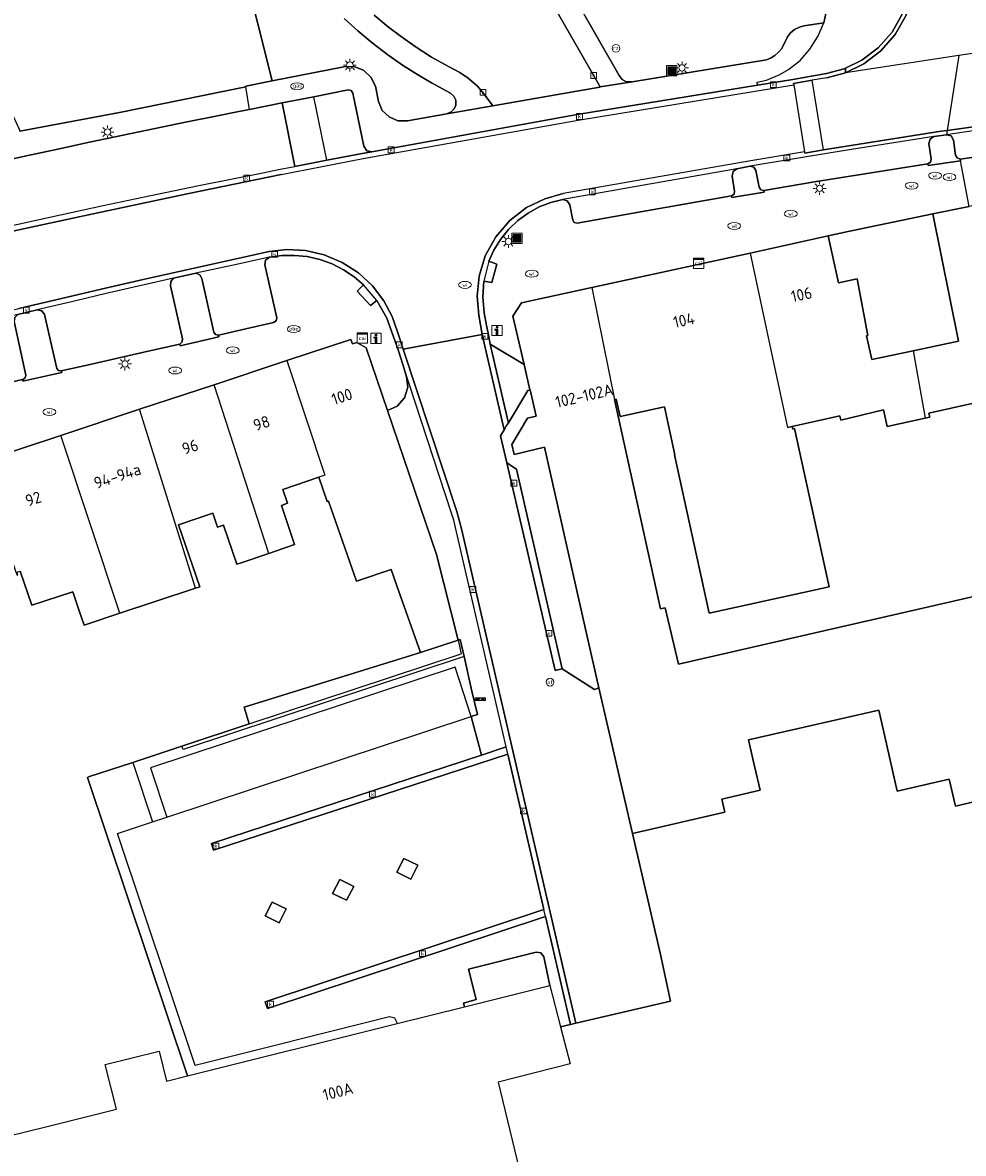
# Model space of a CAD drawing. Header units: metres. Extents: x 197147 to 199131, y 355511 to 356703.
# Tile 64 of 225: x 197814 to 197887, y 355783 to 355871. Entities that reach past the tile are written whole.
import ezdxf
from ezdxf.enums import TextEntityAlignment as Align

# ---------------------------------------------------------------- set-up
doc = ezdxf.new("R2010")
doc.units = ezdxf.units.M
for name, color, linetype in [('B-WE-GR-BEPLANTING_CULTUUR_HEESTERS-GV', 252, 'Continuous'), ('B-WE-GR-GRAS-GV', 252, 'Continuous'), ('B-WE-GR-GROENVOORZIENING-GV', 252, 'Continuous'), ('B-WE-IE-MEUBILAIR_WEGMEUBILAIR-GV', 252, 'Continuous'), ('B-WE-IE-MEUBILAIR_WEGMEUBILAIR-S', 252, 'Continuous'), ('B-WE-KL-DATA_CAI-S', 252, 'Continuous'), ('B-WE-OG-BEBOUWING-GV', 252, 'Continuous'), ('B-WE-OG-BEBOUWING_HUISNUMMER-T18', 252, 'Continuous'), ('B-WE-OG-TERREIN_ERF-GV', 252, 'Continuous'), ('B-WE-RI-HWA_KOLK-S', 253, 'Continuous'), ('B-WE-RI-VWA_AFSCHEIDER-S', 253, 'Continuous'), ('B-WE-VH-GOOT-G', 253, 'Continuous'), ('B-WE-VH-ONVERHARD-GV', 253, 'Continuous'), ('B-WE-VH-VERHARDING_BETONSTRAATSTEEN-GV', 253, 'Continuous'), ('B-WE-VH-VERHARDING_GESLOTEN-GV', 253, 'Continuous'), ('B-WE-VH-VERHARDING_OPEN-GV', 253, 'Continuous'), ('B-WE-VH-VERHARDING_STRAATBAKSTEEN-GV', 253, 'Continuous'), ('B-WE-VH-VERHARDING_TEGEL-GV', 253, 'Continuous')]:
    doc.layers.add(name, color=color, linetype=linetype)
doc.styles.add('NLCS-ISO-M-T18', font='NLCS-ISO.ttf', dxfattribs={"height": 1.8})
doc.styles.add('NLCS-ISO-M200-T25', font='NLCS-ISO.ttf')

# ---------------------------------------------------------------- blocks, each defined once
blk = doc.blocks.new('BGT-AFVALBAK-SO')
at = {"linetype": 'ByBlock', "lineweight": 18}
h = blk.add_hatch(color=0, dxfattribs=at)
h.dxf.hatch_style = 1
h.paths.add_polyline_path([(-1.5, -1.5), (1.5, -1.5), (1.5, 1.5), (-1.5, 1.5)])
at = {"color": 0, "linetype": 'ByBlock', "lineweight": 18}
for points in [[(-2, -2), (2, -2), (2, 2), (-2, 2)], [(-1.5, -1.5), (1.5, -1.5), (1.5, 1.5), (-1.5, 1.5)]]:
    blk.add_lwpolyline(points, close=True, dxfattribs=at)
blk = doc.blocks.new('BGT-INFORMATIEBORD-SO')
at = {"linetype": 'ByBlock', "lineweight": 18}
h = blk.add_hatch(color=0, dxfattribs=at)
h.dxf.hatch_style = 1
h.paths.add_polyline_path([(0.32, 0.49), (-0.82, 0.49), (-0.82, 0.19), (-0.32, 0.19), (-0.32, -1.62), (0.32, -1.62)])
h = blk.add_hatch(color=0, dxfattribs=at)
h.dxf.hatch_style = 1
edge = h.paths.add_edge_path()
edge.add_arc((0, 1.25), 0.373, 0, 360)
at = {"color": 0, "linetype": 'ByBlock', "lineweight": 18}
for points in [[(-2, -2), (2, -2), (2, 2), (-2, 2)], [(0.32, 0.49), (-0.82, 0.49), (-0.82, 0.19), (-0.32, 0.19), (-0.32, -1.62), (0.32, -1.62)]]:
    blk.add_lwpolyline(points, close=True, dxfattribs=at)
blk.add_circle((0, 1.25), 0.373, dxfattribs=at)
blk = doc.blocks.new('BGT-CAIKAST-SO')
at = {"color": 0, "linetype": 'ByBlock', "lineweight": 18}
for points in [[(-2, 2), (2, 2), (2, 1.68), (-2, 1.68)], [(-2, 1.52), (2, 1.52), (2, -2), (-2, -2)]]:
    blk.add_lwpolyline(points, close=True, dxfattribs=at)
at = {"color": 0, "linetype": 'ByBlock', "lineweight": 18, "style": 'NLCS-ISO-M-T18'}
blk.add_text('cai', height=1.5, dxfattribs=at).set_placement((0, 0), align=Align.MIDDLE_CENTER)
blk = doc.blocks.new('BGT-LICHTMAST-SO')
at = {"color": 0, "linetype": 'ByBlock', "lineweight": 18}
for points in [[(-1.25, 0), (-2, 0)], [(-1.41, 1.41), (-0.88, 0.88)], [(0, 2), (0, 1.25)], [(0.88, 0.88), (1.41, 1.41)], [(2, 0), (1.25, 0)], [(-1.41, -1.41), (-0.88, -0.88)], [(0, -1.25), (0, -2)], [(0.88, -0.88), (1.41, -1.41)]]:
    blk.add_lwpolyline(points, dxfattribs=at)
blk.add_circle((0, 0), 1, dxfattribs=at)
blk = doc.blocks.new('BGT-AFSLUITPAAL-SO')
at = {"color": 0, "linetype": 'ByBlock', "lineweight": 18}
blk.add_circle((0, 0), 1.5, dxfattribs=at)
at = {"color": 0, "linetype": 'ByBlock', "lineweight": 18, "style": 'NLCS-ISO-M-T18'}
blk.add_text('af', height=1.5, dxfattribs=at).set_placement((0, 0), align=Align.MIDDLE_CENTER)
blk = doc.blocks.new('BGT-BENZINEPUT_OLIEPUT-SO')
at = {"color": 0, "linetype": 'ByBlock', "lineweight": 18}
blk.add_ellipse((0, 0), major_axis=(2.5, 0), ratio=0.54, dxfattribs=at)
at = {"color": 0, "linetype": 'ByBlock', "lineweight": 18, "style": 'NLCS-ISO-M-T18'}
blk.add_text('olie', height=1.5, dxfattribs=at).set_placement((0, 0.16), align=Align.MIDDLE_CENTER)
blk = doc.blocks.new('BGT-KOLK-SO')
at = {"color": 0, "linetype": 'ByBlock', "lineweight": 18}
blk.add_lwpolyline([(-0.045, -0.045), (0.045, -0.045), (0.045, 0.045), (-0.045, 0.045)], close=True, dxfattribs=at)
at = {"color": 0, "linetype": 'ByBlock', "lineweight": 18, "style": 'NLCS-ISO-M-T18'}
blk.add_text('k', height=0.06, dxfattribs=at).set_placement((0, 0), align=Align.MIDDLE_CENTER)
blk = doc.blocks.new('BGT-WATERLEIDINGPUT-SO')
at = {"color": 0, "linetype": 'ByBlock', "lineweight": 18}
blk.add_ellipse((0, 0), major_axis=(2.5, 0), ratio=0.54, dxfattribs=at)
at = {"color": 0, "linetype": 'ByBlock', "lineweight": 18, "style": 'NLCS-ISO-M-T18'}
blk.add_text('wl', height=1.5, dxfattribs=at).set_placement((0, 0), align=Align.MIDDLE_CENTER)
blk = doc.blocks.new('BGT-GASPUT-SO')
at = {"color": 0, "linetype": 'ByBlock', "lineweight": 18}
blk.add_ellipse((0, 0), major_axis=(2.5, 0), ratio=0.54, dxfattribs=at)
at = {"color": 0, "linetype": 'ByBlock', "lineweight": 18, "style": 'NLCS-ISO-M-T18'}
blk.add_text('gas', height=1.5, dxfattribs=at).set_placement((0.12, 0.3), align=Align.MIDDLE_CENTER)
blk = doc.blocks.new('BGT-RECLAMEZUIL-SO')
at = {"color": 0, "linetype": 'ByBlock', "lineweight": 18}
blk.add_circle((0, 0), 1.5, dxfattribs=at)
at = {"color": 0, "linetype": 'ByBlock', "lineweight": 18, "style": 'NLCS-ISO-M-T18'}
blk.add_text('rz', height=1.5, dxfattribs=at).set_placement((0, 0.23), align=Align.MIDDLE_CENTER)
blk = doc.blocks.new('BGT-SLAGBOOM-SO')
at = {"linetype": 'ByBlock', "lineweight": 18}
h = blk.add_hatch(color=0, dxfattribs=at)
h.dxf.hatch_style = 1
h.paths.add_polyline_path([(0, 0.5), (-1, 0.5), (-2, -0.5), (-1, -0.5)])
h.paths.add_polyline_path([(2, 0.5), (1, 0.5), (0, -0.5), (1, -0.5)])
at = {"color": 0, "linetype": 'ByBlock', "lineweight": 18}
blk.add_lwpolyline([(-2, 0.5), (2, 0.5), (2, -0.5), (-2, -0.5)], close=True, dxfattribs=at)
for points in [[(-2, -0.5), (-1, 0.5)], [(-1, -0.5), (0, 0.5)], [(0, -0.5), (1, 0.5)], [(1, -0.5), (2, 0.5)]]:
    blk.add_lwpolyline(points, dxfattribs=at)

msp = doc.modelspace()

# ---------------------------------------------------------------- linework, layer by layer
at = {"layer": 'B-WE-GR-BEPLANTING_CULTUUR_HEESTERS-GV', "flags": 128}
for points in [[(197830.171, 355876.004), (197827.082, 355874.639), (197825.883, 355877.223), (197818.729, 355873.931), (197817.722, 355876.12), (197813.941, 355874.381), (197814.359, 355873.472), (197810.678, 355871.78), (197811.597, 355869.781), (197810.966, 355869.486), (197813.979, 355862.926), (197814.039, 355862.764), (197821.77, 355864.222), (197831.582, 355866.22), (197831.574, 355866.275), (197833.613, 355866.671), (197831.371, 355875.656), (197830.171, 355876.004)], [(197829.447, 355846.948), (197829.226, 355846.991), (197829.098, 355847.175), (197828.163, 355851.336), (197827.995, 355851.616), (197827.694, 355851.741), (197825.964, 355851.356), (197825.757, 355851.094), (197825.732, 355850.762), (197826.659, 355846.657), (197826.627, 355846.416), (197826.444, 355846.255), (197826.477, 355846.119), (197829.471, 355846.822), (197829.447, 355846.948)], [(197814.253, 355843.491), (197814.282, 355843.376), (197817.293, 355844.05), (197817.256, 355844.166), (197817.234, 355844.161), (197817.033, 355844.196), (197816.914, 355844.362), (197815.957, 355848.541), (197815.748, 355848.837), (197815.392, 355848.901), (197813.869, 355848.54), (197813.645, 355848.309), (197813.608, 355847.99), (197814.501, 355843.838), (197814.463, 355843.625), (197814.287, 355843.499), (197814.253, 355843.491)]]:
    msp.add_lwpolyline(points, dxfattribs=at)
at = {"layer": 'B-WE-GR-GRAS-GV', "flags": 128}
for points in [[(197849.243, 355886.871), (197860.553, 355867.084), (197860.786, 355866.79), (197861.068, 355866.631), (197861.558, 355866.612), (197871.977, 355868.321), (197872.353, 355868.473), (197872.634, 355868.634), (197872.924, 355868.902), (197873.168, 355869.178), (197873.616, 355870.095), (197873.858, 355870.408), (197874.16, 355870.664), (197874.538, 355870.846), (197874.887, 355870.945), (197876.421, 355871.192), (197876.678, 355872.273)], [(197831.371, 355875.656), (197833.613, 355866.671), (197839.187, 355867.755), (197839.96, 355867.78), (197840.7, 355867.497), (197841.285, 355866.967), (197841.63, 355866.268), (197841.878, 355865.071), (197842.162, 355864.378), (197842.693, 355863.875), (197843.379, 355863.572), (197844.119, 355863.564), (197847.168, 355864.121), (197847.509, 355864.269), (197847.743, 355864.5), (197847.872, 355864.8), (197847.874, 355865.18), (197847.714, 355865.489), (197847.457, 355865.716), (197845.974, 355866.523), (197845.117, 355867.034), (197843.824, 355867.849), (197842.604, 355868.697), (197841.381, 355869.629), (197840.26, 355870.565), (197839.202, 355871.508)]]:
    msp.add_lwpolyline(points, dxfattribs=at)
at = {"layer": 'B-WE-GR-GROENVOORZIENING-GV', "flags": 128}
msp.add_lwpolyline([(197848.55, 355794.812), (197855.18, 355796.466), (197854.7, 355798.685), (197854.479, 355798.998), (197854.1, 355799.057), (197848.845, 355797.733), (197849.443, 355795.378), (197848.473, 355795.096), (197848.55, 355794.812)], dxfattribs=at)
at = {"layer": 'B-WE-IE-MEUBILAIR_WEGMEUBILAIR-GV', "flags": 128}
for points in [[(197887.036, 355860.469), (197887.017, 355860.597), (197886.773, 355860.692), (197886.65, 355860.922), (197886.497, 355862.081), (197886.308, 355862.402), (197885.947, 355862.496), (197884.975, 355862.35), (197884.678, 355862.159), (197884.594, 355861.816), (197884.763, 355860.602), (197884.706, 355860.364), (197884.504, 355860.226), (197884.519, 355860.115), (197887.036, 355860.469)], [(197869.27, 355857.749), (197869.292, 355857.62), (197871.797, 355858.049), (197871.78, 355858.173), (197871.541, 355858.226), (197871.407, 355858.43), (197871.154, 355859.732), (197871.002, 355859.977), (197870.727, 355860.061), (197869.685, 355859.86), (197869.385, 355859.651), (197869.31, 355859.294), (197869.512, 355858.107), (197869.463, 355857.879), (197869.27, 355857.749)], [(197843.299, 355805.253), (197844.382, 355804.725), (197844.924, 355805.801), (197843.846, 355806.316), (197843.299, 355805.253)], [(197838.314, 355803.611), (197839.399, 355803.083), (197839.956, 355804.164), (197838.862, 355804.69), (197838.314, 355803.611)], [(197834.162, 355801.327), (197834.699, 355802.411), (197833.617, 355802.947), (197833.072, 355801.865), (197834.162, 355801.327)]]:
    msp.add_lwpolyline(points, dxfattribs=at)
at = {"layer": 'B-WE-OG-BEBOUWING-GV', "flags": 128}
for points in [[(197898.324, 355859.044), (197887.724, 355856.924), (197884.898, 355856.358), (197886.876, 355846.47), (197883.365, 355845.732), (197884.295, 355840.504), (197884.66, 355840.586), (197884.591, 355840.891), (197890.017, 355842.109), (197889.625, 355843.855), (197890.166, 355843.976), (197889.963, 355844.879), (197893.487, 355845.669), (197892.487, 355850.127), (197892.963, 355850.222)], [(197883.365, 355845.732), (197880.17, 355845.061), (197879.735, 355846.886), (197879.852, 355846.914), (197879.024, 355851.313), (197877.567, 355850.995), (197876.771, 355854.639), (197870.718, 355853.317), (197872.449, 355845.19), (197873.624, 355839.764), (197877.684, 355840.692), (197877.765, 355840.352), (197881.069, 355841.139), (197881.359, 355839.845), (197884.295, 355840.504)], [(197870.718, 355853.317), (197858.428, 355850.634), (197860.2, 355841.94), (197860.321, 355841.968), (197860.633, 355840.634), (197864.061, 355841.383), (197864.875, 355837.661), (197864.843, 355837.654), (197867.523, 355825.374), (197876.843, 355827.409), (197874.163, 355839.689), (197874.017, 355839.657), (197873.974, 355839.844), (197873.624, 355839.764)], [(197858.428, 355850.634), (197852.981, 355849.445), (197852.301, 355848.406), (197853.175, 355844.653), (197853.628, 355842.709), (197853.632, 355842.693), (197854.107, 355840.655), (197853.44, 355840.507), (197852.209, 355838.449), (197852.4, 355837.681), (197854.743, 355838.242), (197857.882, 355824.358), (197858.974, 355819.579), (197861.583, 355808.275), (197868.746, 355809.922), (197868.53, 355810.939), (197871.49, 355811.617), (197871.062, 355813.484), (197870.595, 355815.523), (197880.696, 355817.843), (197881.159, 355815.804), (197882.124, 355811.559), (197886.173, 355812.478), (197886.657, 355810.396), (197888.927, 355810.924)], [(197848.043, 355823.282), (197846.382, 355829.922), (197842.58, 355841.095), (197840.924, 355845.962), (197840.18, 355846.376), (197839.845, 355846.275), (197839.719, 355846.61), (197834.761, 355844.97), (197837.714, 355836.071), (197837.237, 355835.909), (197837.893, 355834.03), (197837.997, 355834.067), (197840.166, 355827.854), (197842.848, 355828.759), (197843.295, 355827.491), (197845.121, 355822.307), (197848.043, 355823.282)], [(197834.761, 355844.97), (197829.106, 355843.099)], [(197827.677, 355827.306), (197828.012, 355827.416), (197826.362, 355832.225), (197829.007, 355833.12), (197829.369, 355832.05), (197829.833, 355832.207), (197830.867, 355829.158), (197831.139, 355829.25), (197833.361, 355830.003), (197829.106, 355843.099), (197823.33, 355841.188)], [(197897.555, 355828.841), (197880.956, 355825.036), (197877.663, 355824.282), (197865.143, 355821.414), (197864.126, 355825.788), (197863.765, 355825.705), (197860.2, 355841.94)], [(197821.807, 355825.364), (197824.534, 355826.267), (197827.677, 355827.306), (197823.33, 355841.188), (197817.215, 355839.163)], [(197814.957, 355825.982), (197818.161, 355827.031), (197818.651, 355825.551), (197819.018, 355824.441), (197821.807, 355825.364), (197817.215, 355839.163), (197811.002, 355837.106), (197813.707, 355828.613), (197813.823, 355828.325), (197813.881, 355828.344), (197813.812, 355828.553), (197814.053, 355828.633), (197814.957, 355825.982)], [(197833.361, 355830.003), (197835.365, 355830.682), (197834.332, 355833.732), (197834.806, 355833.892), (197834.443, 355834.962), (197837.237, 355835.909)]]:
    msp.add_lwpolyline(points, dxfattribs=at)
at = {"layer": 'B-WE-OG-TERREIN_ERF-GV', "flags": 128}
for points in [[(197880.17, 355845.061), (197883.365, 355845.732), (197886.876, 355846.47), (197884.898, 355856.358), (197878.334, 355854.98), (197876.771, 355854.639), (197877.567, 355850.995), (197879.024, 355851.313), (197879.852, 355846.914), (197879.735, 355846.886), (197880.17, 355845.061)], [(197853.632, 355842.693), (197853.455, 355842.644), (197851.953, 355840.15), (197851.817, 355839.924), (197851.625, 355839.605), (197851.331, 355839.117), (197851.822, 355837.022), (197852.578, 355836.544), (197856.117, 355821.043), (197858.624, 355819.431), (197858.974, 355819.579), (197857.882, 355824.358), (197854.743, 355838.242), (197852.4, 355837.681), (197852.209, 355838.449), (197853.44, 355840.507), (197854.107, 355840.655), (197853.632, 355842.693)], [(197890.017, 355842.109), (197884.591, 355840.891), (197884.66, 355840.586), (197884.295, 355840.504), (197881.359, 355839.845), (197881.069, 355841.139), (197877.765, 355840.352), (197877.684, 355840.692), (197873.974, 355839.844), (197874.017, 355839.657), (197874.163, 355839.689), (197876.843, 355827.409), (197867.523, 355825.374), (197864.843, 355837.654), (197864.875, 355837.661), (197864.061, 355841.383), (197860.633, 355840.634), (197860.321, 355841.968), (197860.2, 355841.94), (197863.765, 355825.705), (197864.126, 355825.788), (197865.143, 355821.414), (197877.663, 355824.282), (197880.956, 355825.036), (197897.555, 355828.841)], [(197813.206, 355784.789), (197816.065, 355785.504), (197821.117, 355786.769), (197821.53, 355786.872), (197820.669, 355790.329), (197824.841, 355791.368), (197825.421, 355789.041), (197827.041, 355789.445), (197819.276, 355812.623), (197819.456, 355812.683), (197822.719, 355813.76), (197822.8, 355813.787), (197826.605, 355815.045), (197831.832, 355816.772), (197831.45, 355818.068), (197845.121, 355822.307), (197843.295, 355827.491), (197842.848, 355828.759), (197840.166, 355827.854), (197837.997, 355834.067), (197837.893, 355834.03), (197837.237, 355835.909), (197834.443, 355834.962), (197834.806, 355833.892), (197834.332, 355833.732), (197835.365, 355830.682), (197833.361, 355830.003), (197831.139, 355829.25), (197830.867, 355829.158), (197829.833, 355832.207), (197829.369, 355832.05), (197829.007, 355833.12), (197826.362, 355832.225), (197828.012, 355827.416), (197827.677, 355827.306), (197824.534, 355826.267), (197821.807, 355825.364), (197819.018, 355824.441), (197818.651, 355825.551), (197818.161, 355827.031), (197814.957, 355825.982), (197814.053, 355828.633)], [(197888.927, 355810.924), (197886.657, 355810.396), (197886.173, 355812.478), (197882.124, 355811.559), (197881.159, 355815.804), (197880.696, 355817.843), (197870.595, 355815.523), (197871.062, 355813.484), (197871.49, 355811.617), (197868.53, 355810.939), (197868.746, 355809.922), (197861.583, 355808.275), (197863.756, 355798.887), (197864.546, 355795.256), (197857.193, 355793.535), (197856.766, 355793.435), (197856.003, 355793.256), (197856.738, 355790.388), (197851.151, 355788.955), (197853.535, 355779.122)]]:
    msp.add_lwpolyline(points, dxfattribs=at)
at = {"layer": 'B-WE-VH-GOOT-G', "flags": 128}
for points in [[(197883.261, 355877.015), (197883.37, 355876.376), (197883.485, 355874.884), (197883.309, 355873.308), (197882.806, 355871.735), (197881.978, 355870.266), (197880.867, 355868.997), (197879.55, 355868.001), (197878.122, 355867.311)], [(197874.087, 355866.479), (197875.522, 355866.725)], [(197878.122, 355867.311), (197876.677, 355866.924), (197875.522, 355866.725)], [(197840.681, 355860.641), (197857.372, 355863.625), (197874.104, 355866.371)], [(197874.104, 355866.371), (197874.087, 355866.479)], [(197896.773, 355864.307), (197894.687, 355864.047), (197886.009, 355862.828)], [(197885.999, 355862.827), (197885.533, 355862.762), (197876.402, 355861.318)], [(197886.009, 355862.828), (197885.999, 355862.827)], [(197788.557, 355849.224), (197792.504, 355850.18), (197796.454, 355851.122), (197800.414, 355852.051), (197804.376, 355852.966), (197808.206, 355853.836), (197812.04, 355854.692), (197815.876, 355855.535), (197819.715, 355856.366), (197823.363, 355857.143), (197827.014, 355857.907), (197830.667, 355858.659), (197834.323, 355859.4), (197840.681, 355860.641)], [(197874.932, 355861.178), (197870.618, 355860.455), (197856.215, 355857.925)], [(197876.402, 355861.318), (197874.949, 355861.073), (197874.932, 355861.178)], [(197849.913, 355847.003), (197849.665, 355848.483), (197849.529, 355849.962), (197849.683, 355851.53), (197850.163, 355853.1), (197850.971, 355854.57), (197852.065, 355855.841), (197853.367, 355856.841), (197854.782, 355857.535), (197856.215, 355857.925)], [(197790.026, 355843.112), (197795.016, 355844.376), (197799.195, 355845.42), (197807.56, 355847.475), (197813.954, 355849.016), (197817.155, 355849.774), (197820.358, 355850.519), (197823.61, 355851.263), (197826.865, 355851.996), (197830.122, 355852.717), (197833.382, 355853.427), (197834.757, 355853.581), (197836.199, 355853.505), (197837.651, 355853.176), (197839.044, 355852.592), (197840.314, 355851.774), (197841.407, 355850.764), (197842.286, 355849.618), (197842.937, 355848.397), (197843.356, 355847.202), (197843.791, 355845.866)], [(197851.625, 355839.605), (197849.913, 355847.003)], [(197843.791, 355845.866), (197847.948, 355833.255), (197848.308, 355831.899), (197857.193, 355793.535)], [(197851.822, 355837.022), (197855.574, 355820.912), (197856.117, 355821.043)], [(197851.789, 355814.981), (197849.858, 355814.349)], [(197849.858, 355814.349), (197828.904, 355807.491), (197829.077, 355806.975), (197851.916, 355814.435)], [(197854.701, 355802.375), (197833.075, 355795.191), (197833.268, 355794.671), (197854.829, 355801.82)]]:
    msp.add_lwpolyline(points, dxfattribs=at)
at = {"layer": 'B-WE-VH-ONVERHARD-GV', "flags": 128}
for points in [[(197885.947, 355862.496), (197884.975, 355862.35), (197884.678, 355862.159), (197884.594, 355861.816), (197884.763, 355860.602), (197884.706, 355860.364), (197884.504, 355860.226), (197884.519, 355860.115), (197887.036, 355860.469), (197887.017, 355860.597), (197886.773, 355860.692), (197886.65, 355860.922), (197886.497, 355862.081), (197886.308, 355862.402), (197885.947, 355862.496)], [(197869.685, 355859.86), (197869.385, 355859.651), (197869.31, 355859.294), (197869.512, 355858.107), (197869.463, 355857.879), (197869.27, 355857.749), (197869.292, 355857.62), (197871.797, 355858.049), (197871.78, 355858.173), (197871.541, 355858.226), (197871.407, 355858.43), (197871.154, 355859.732), (197871.002, 355859.977), (197870.727, 355860.061), (197869.685, 355859.86)], [(197843.299, 355805.253), (197844.382, 355804.725), (197844.924, 355805.801), (197843.846, 355806.316), (197843.299, 355805.253)], [(197838.314, 355803.611), (197839.399, 355803.083), (197839.956, 355804.164), (197838.862, 355804.69), (197838.314, 355803.611)], [(197834.162, 355801.327), (197834.699, 355802.411), (197833.617, 355802.947), (197833.072, 355801.865), (197834.162, 355801.327)]]:
    msp.add_lwpolyline(points, dxfattribs=at)
at = {"layer": 'B-WE-VH-VERHARDING_BETONSTRAATSTEEN-GV', "flags": 128}
for points in [[(197883.261, 355877.015), (197883.37, 355876.376), (197883.485, 355874.884), (197883.309, 355873.308), (197882.806, 355871.735), (197881.978, 355870.266), (197880.867, 355868.997), (197879.55, 355868.001), (197878.122, 355867.311)], [(197896.069, 355869.68), (197894.734, 355869.818), (197886.908, 355868.637), (197886.009, 355862.828), (197894.687, 355864.047), (197896.773, 355864.307)], [(197886.908, 355868.637), (197878.122, 355867.311)], [(197876.677, 355866.924), (197878.122, 355867.311), (197878.127, 355867.661), (197878.024, 355867.611), (197876.636, 355867.238), (197874.017, 355866.789), (197871.287, 355866.344), (197857.286, 355864.064), (197841.357, 355861.177), (197840.606, 355861.041), (197837.864, 355860.512), (197835.378, 355860.032)], [(197874.087, 355866.479), (197874.104, 355866.371), (197874.932, 355861.178), (197874.949, 355861.073), (197876.402, 355861.318), (197875.522, 355866.725), (197874.087, 355866.479)], [(197876.677, 355866.924), (197875.522, 355866.725)], [(197834.323, 355859.4), (197840.681, 355860.641), (197857.372, 355863.625), (197874.104, 355866.371)], [(197813.085, 355855.374), (197815.546, 355855.921), (197818.023, 355856.459), (197820.503, 355856.993), (197822.972, 355857.517), (197825.45, 355858.033), (197827.935, 355858.545), (197830.407, 355859.048), (197832.884, 355859.542), (197834.238, 355859.812), (197835.378, 355860.032), (197834.383, 355864.96), (197831.867, 355864.466), (197831.033, 355864.302), (197829.374, 355863.973), (197826.897, 355863.471), (197824.398, 355862.958), (197821.923, 355862.44), (197819.432, 355861.912), (197816.973, 355861.386), (197814.436, 355860.831), (197811.958, 355860.286)], [(197893.249, 355861.487), (197893.454, 355861.606), (197893.512, 355861.837), (197893.328, 355863.023), (197893.412, 355863.386), (197893.724, 355863.588), (197889.105, 355862.956), (197886.446, 355862.574), (197885.947, 355862.496), (197886.308, 355862.402), (197886.497, 355862.081), (197886.65, 355860.922), (197886.773, 355860.692), (197887.017, 355860.597), (197893.249, 355861.487)], [(197884.504, 355860.226), (197884.706, 355860.364), (197884.763, 355860.602), (197884.594, 355861.816), (197884.678, 355862.159), (197884.975, 355862.35), (197882.507, 355861.974), (197878.579, 355861.348), (197876.987, 355861.09), (197874.616, 355860.706), (197870.727, 355860.061), (197871.002, 355859.977), (197871.154, 355859.732), (197871.407, 355858.43), (197871.541, 355858.226), (197871.78, 355858.173), (197875.714, 355858.84), (197877.327, 355859.094), (197884.504, 355860.226)], [(197876.402, 355861.318), (197885.533, 355862.762), (197885.999, 355862.827), (197886.009, 355862.828)], [(197884.975, 355862.35), (197885.947, 355862.496)], [(197885.999, 355862.827), (197885.947, 355862.496)], [(197874.932, 355861.178), (197870.618, 355860.455), (197856.215, 355857.925), (197854.782, 355857.535), (197853.367, 355856.841), (197852.065, 355855.841), (197850.971, 355854.57), (197850.163, 355853.1), (197849.683, 355851.53), (197849.529, 355849.962), (197849.665, 355848.483), (197849.913, 355847.003), (197851.625, 355839.605), (197851.817, 355839.924), (197851.953, 355840.15), (197851.939, 355840.209), (197850.549, 355846.238), (197850.372, 355847.089), (197850.244, 355847.702), (197850.072, 355848.682), (197849.957, 355849.909), (197850.042, 355851.139)], [(197869.27, 355857.749), (197869.463, 355857.879), (197869.512, 355858.107), (197869.31, 355859.294), (197869.385, 355859.651), (197869.685, 355859.86), (197862.026, 355858.51), (197856.169, 355857.477), (197856.526, 355857.378), (197856.723, 355857.064), (197856.948, 355855.879), (197857.069, 355855.693), (197857.286, 355855.646), (197862.373, 355856.539), (197869.27, 355857.749)], [(197869.685, 355859.86), (197870.727, 355860.061)], [(197834.323, 355859.4), (197830.667, 355858.659), (197827.014, 355857.907), (197823.363, 355857.143), (197819.715, 355856.366), (197815.876, 355855.535), (197812.04, 355854.692), (197808.206, 355853.836), (197804.376, 355852.966), (197800.414, 355852.051), (197796.454, 355851.122), (197792.504, 355850.18), (197788.557, 355849.224)], [(197850.445, 355852.681), (197850.833, 355853.545), (197851.339, 355854.373), (197851.958, 355855.142), (197852.678, 355855.83), (197853.481, 355856.418), (197854.347, 355856.892), (197855.251, 355857.246), (197856.169, 355857.477)], [(197854.829, 355801.82), (197856.766, 355793.435), (197857.193, 355793.535), (197848.308, 355831.899), (197847.948, 355833.255), (197843.791, 355845.866), (197843.356, 355847.202), (197842.937, 355848.397), (197842.286, 355849.618), (197841.407, 355850.764), (197840.314, 355851.774), (197839.044, 355852.592), (197837.651, 355853.176), (197836.199, 355853.505), (197834.757, 355853.581), (197833.382, 355853.427), (197830.122, 355852.717), (197826.865, 355851.996), (197823.61, 355851.263), (197820.358, 355850.519), (197817.155, 355849.774), (197813.954, 355849.016)], [(197827.694, 355851.741), (197827.995, 355851.616), (197828.163, 355851.336), (197829.098, 355847.175), (197829.226, 355846.991), (197829.447, 355846.948), (197831.578, 355847.428), (197833.733, 355847.914), (197833.932, 355848.055), (197833.974, 355848.295), (197833.049, 355852.398), (197833.112, 355852.768), (197833.416, 355852.987), (197830.493, 355852.356), (197827.694, 355851.741)], [(197833.416, 355852.987), (197834.369, 355853.118), (197835.352, 355853.137), (197836.344, 355853.036), (197837.324, 355852.813), (197838.27, 355852.473), (197839.16, 355852.023), (197839.978, 355851.478), (197840.71, 355850.854)], [(197850.042, 355851.139), (197850.671, 355851.036), (197851.047, 355852.463), (197850.445, 355852.681), (197850.042, 355851.139)], [(197825.964, 355851.356), (197827.694, 355851.741)], [(197826.444, 355846.255), (197826.627, 355846.416), (197826.659, 355846.657), (197825.732, 355850.762), (197825.757, 355851.094), (197825.964, 355851.356), (197823.125, 355850.716), (197820.742, 355850.168), (197818.389, 355849.616), (197815.392, 355848.901), (197815.748, 355848.837), (197815.957, 355848.541), (197816.914, 355844.362), (197817.033, 355844.196), (197817.234, 355844.161), (197817.256, 355844.166), (197819.498, 355844.676), (197821.861, 355845.213), (197824.225, 355845.75), (197826.444, 355846.255)], [(197840.71, 355850.854), (197840.228, 355850.358), (197841.241, 355849.237), (197841.754, 355849.632), (197840.71, 355850.854)], [(197841.754, 355849.632), (197842.53, 355848.251), (197843.395, 355845.792), (197843.774, 355844.59)], [(197814.253, 355843.491), (197814.287, 355843.499), (197814.463, 355843.625), (197814.501, 355843.838), (197813.608, 355847.99), (197813.645, 355848.309), (197813.869, 355848.54), (197810.957, 355847.835), (197808.598, 355847.264), (197806.231, 355846.691), (197803.321, 355845.986), (197803.638, 355845.889), (197803.822, 355845.613), (197804.838, 355841.611), (197804.987, 355841.41), (197805.24, 355841.372), (197807.456, 355841.893), (197809.789, 355842.441), (197812.154, 355842.997), (197814.253, 355843.491)], [(197813.869, 355848.54), (197815.392, 355848.901)], [(197843.791, 355845.866), (197849.913, 355847.003)], [(197842.58, 355841.095), (197846.382, 355829.922), (197848.043, 355823.282), (197848.206, 355823.332), (197848.509, 355821.996), (197849.118, 355819.314), (197849.558, 355817.504), (197849.068, 355817.342), (197849.858, 355814.349), (197851.789, 355814.981), (197847.857, 355832.006), (197847.712, 355832.574), (197847.54, 355833.137), (197843.774, 355844.59), (197844.053, 355843.708), (197844.149, 355842.913), (197843.894, 355842.076), (197843.31, 355841.424), (197842.58, 355841.095)], [(197856.117, 355821.043), (197852.578, 355836.544), (197851.822, 355837.022), (197855.574, 355820.912), (197856.117, 355821.043)], [(197849.858, 355814.349), (197828.904, 355807.491), (197829.077, 355806.975), (197851.916, 355814.435), (197851.789, 355814.981)], [(197851.916, 355814.435), (197854.701, 355802.375)], [(197854.829, 355801.82), (197854.701, 355802.375), (197833.075, 355795.191), (197833.268, 355794.671), (197854.829, 355801.82)]]:
    msp.add_lwpolyline(points, dxfattribs=at)
at = {"layer": 'B-WE-VH-VERHARDING_GESLOTEN-GV', "flags": 128}
msp.add_lwpolyline([(197841.54, 355871.765), (197842.653, 355870.857), (197843.545, 355870.161), (197844.708, 355869.347), (197845.994, 355868.527), (197847.298, 355867.79), (197848.188, 355867.32), (197848.839, 355866.888), (197849.585, 355866.239), (197850.235, 355865.44), (197850.742, 355864.738), (197859.047, 355866.2), (197859.063, 355866.203), (197847.494, 355886.427)], dxfattribs=at)
at = {"layer": 'B-WE-VH-VERHARDING_OPEN-GV', "flags": 128}
for points in [[(197883.059, 355876.316), (197883.16, 355875), (197883.169, 355874.884), (197883, 355873.371), (197882.518, 355871.86), (197881.724, 355870.449), (197880.658, 355869.231), (197879.394, 355868.274), (197878.127, 355867.661), (197878.122, 355867.311), (197879.55, 355868.001), (197880.867, 355868.997), (197881.978, 355870.266), (197882.806, 355871.735), (197883.309, 355873.308), (197883.485, 355874.884), (197883.37, 355876.376), (197883.261, 355877.015), (197883.03, 355878.376), (197878.63, 355904.274), (197878.32, 355904.211), (197882.582, 355879.121), (197883.059, 355876.316)], [(197856.077, 355891.344), (197855.583, 355891.97), (197854.938, 355892.411), (197854.185, 355892.619), (197853.389, 355892.564), (197852.776, 355892.331), (197848.422, 355889.847), (197847.838, 355889.389), (197847.391, 355888.73), (197847.174, 355887.971), (197847.206, 355887.177), (197847.494, 355886.427), (197859.063, 355866.203), (197861.558, 355866.612), (197861.068, 355866.631), (197860.786, 355866.79), (197860.553, 355867.084), (197849.243, 355886.871), (197852.025, 355888.445)], [(197839.202, 355871.508), (197840.26, 355870.565), (197841.381, 355869.629), (197842.604, 355868.697), (197843.824, 355867.849), (197845.117, 355867.034), (197845.974, 355866.523), (197847.457, 355865.716), (197847.714, 355865.489), (197847.874, 355865.18), (197847.872, 355864.8), (197847.743, 355864.5), (197847.509, 355864.269), (197847.168, 355864.121), (197850.742, 355864.738), (197850.235, 355865.44), (197849.585, 355866.239), (197848.839, 355866.888), (197848.188, 355867.32), (197847.298, 355867.79), (197845.994, 355868.527), (197844.708, 355869.347), (197843.545, 355870.161), (197842.653, 355870.857), (197841.54, 355871.765)], [(197837.864, 355860.512), (197840.606, 355861.041), (197841.357, 355861.177), (197840.979, 355861.244), (197840.727, 355861.6), (197839.888, 355865.732), (197839.744, 355865.928), (197839.529, 355865.971), (197836.865, 355865.448)], [(197835.378, 355860.032), (197837.864, 355860.512), (197836.865, 355865.448), (197834.383, 355864.96), (197835.378, 355860.032)], [(197853.628, 355842.709), (197853.175, 355844.653), (197850.549, 355846.238), (197851.939, 355840.209), (197851.953, 355840.15), (197853.455, 355842.644), (197853.632, 355842.693), (197853.628, 355842.709)], [(197848.043, 355823.282), (197845.121, 355822.307), (197831.45, 355818.068), (197831.832, 355816.772), (197848.288, 355822.209)], [(197848.509, 355821.996), (197848.206, 355823.332), (197848.043, 355823.282), (197848.288, 355822.209)], [(197849.068, 355817.342), (197849.558, 355817.504), (197849.118, 355819.314), (197848.509, 355821.996), (197826.714, 355814.791), (197826.605, 355815.045), (197822.8, 355813.787), (197824.325, 355809.166), (197825.442, 355809.535)], [(197849.068, 355817.342), (197847.828, 355821.168), (197824.176, 355813.359), (197825.442, 355809.535), (197849.068, 355817.342)], [(197831.832, 355816.772), (197826.605, 355815.045)], [(197843.324, 355793.508), (197848.55, 355794.812), (197848.473, 355795.096), (197849.443, 355795.378), (197848.845, 355797.733), (197854.1, 355799.057), (197854.479, 355798.998), (197854.7, 355798.685), (197855.18, 355796.466), (197856.003, 355793.256), (197856.766, 355793.435), (197854.829, 355801.82), (197833.268, 355794.671), (197833.075, 355795.191), (197854.701, 355802.375), (197851.916, 355814.435), (197829.077, 355806.975), (197828.904, 355807.491), (197849.858, 355814.349), (197849.068, 355817.342)], [(197822.8, 355813.787), (197822.719, 355813.76), (197819.456, 355812.683), (197819.276, 355812.623), (197827.041, 355789.445), (197843.324, 355793.508), (197843.323, 355793.563), (197843.131, 355793.939), (197842.718, 355794.024), (197827.653, 355790.254), (197821.625, 355808.274), (197824.325, 355809.166)], [(197843.299, 355805.253), (197843.846, 355806.316), (197844.924, 355805.801), (197844.382, 355804.725), (197843.299, 355805.253)], [(197838.314, 355803.611), (197838.862, 355804.69), (197839.956, 355804.164), (197839.399, 355803.083), (197838.314, 355803.611)], [(197834.162, 355801.327), (197833.072, 355801.865), (197833.617, 355802.947), (197834.699, 355802.411), (197834.162, 355801.327)]]:
    msp.add_lwpolyline(points, dxfattribs=at)
at = {"layer": 'B-WE-VH-VERHARDING_STRAATBAKSTEEN-GV', "flags": 128}
msp.add_lwpolyline([(197849.913, 355847.003), (197843.791, 355845.866), (197847.948, 355833.255), (197848.308, 355831.899), (197857.193, 355793.535), (197864.546, 355795.256), (197863.756, 355798.887), (197861.583, 355808.275), (197858.974, 355819.579), (197858.624, 355819.431), (197856.117, 355821.043), (197855.574, 355820.912), (197851.822, 355837.022), (197851.331, 355839.117), (197851.625, 355839.605), (197849.913, 355847.003)], dxfattribs=at)
at = {"layer": 'B-WE-VH-VERHARDING_TEGEL-GV', "flags": 128}
for points in [[(197871.287, 355866.344), (197874.017, 355866.789), (197876.636, 355867.238), (197878.024, 355867.611), (197878.127, 355867.661), (197879.394, 355868.274), (197880.658, 355869.231), (197881.724, 355870.449), (197882.518, 355871.86), (197883, 355873.371), (197883.169, 355874.884), (197883.16, 355875), (197876.715, 355873.985), (197876.748, 355873.795), (197876.759, 355873.047), (197876.678, 355872.273), (197876.421, 355871.192)], [(197831.867, 355864.466), (197834.383, 355864.96), (197836.865, 355865.448), (197839.529, 355865.971), (197839.744, 355865.928), (197839.888, 355865.732), (197840.727, 355861.6), (197840.979, 355861.244), (197841.357, 355861.177), (197857.286, 355864.064), (197871.287, 355866.344), (197871.259, 355866.564), (197871.988, 355866.744), (197873.014, 355867.161), (197873.704, 355867.553), (197874.607, 355868.267), (197875.356, 355869.125), (197875.966, 355870.112), (197876.421, 355871.192), (197874.887, 355870.945), (197874.538, 355870.846), (197874.16, 355870.664), (197873.858, 355870.408), (197873.616, 355870.095), (197873.168, 355869.178), (197872.924, 355868.902), (197872.634, 355868.634), (197872.353, 355868.473), (197871.977, 355868.321), (197861.558, 355866.612), (197859.063, 355866.203), (197859.047, 355866.2), (197850.742, 355864.738), (197847.168, 355864.121), (197844.119, 355863.564), (197843.379, 355863.572), (197842.693, 355863.875), (197842.162, 355864.378), (197841.878, 355865.071), (197841.63, 355866.268), (197841.285, 355866.967), (197840.7, 355867.497), (197839.96, 355867.78), (197839.187, 355867.755), (197833.613, 355866.671), (197831.574, 355866.275), (197831.582, 355866.22)], [(197811.958, 355860.286), (197814.436, 355860.831), (197816.973, 355861.386), (197819.432, 355861.912), (197821.923, 355862.44), (197824.398, 355862.958), (197826.897, 355863.471), (197829.374, 355863.973), (197831.033, 355864.302), (197831.867, 355864.466), (197831.582, 355866.22), (197821.77, 355864.222), (197814.039, 355862.764)], [(197893.249, 355861.487), (197887.017, 355860.597), (197887.036, 355860.469)], [(197850.445, 355852.681), (197851.047, 355852.463), (197850.671, 355851.036), (197850.042, 355851.139), (197849.957, 355849.909), (197850.072, 355848.682), (197850.244, 355847.702), (197850.372, 355847.089), (197850.549, 355846.238), (197853.175, 355844.653), (197852.301, 355848.406), (197852.981, 355849.445), (197858.428, 355850.634), (197870.718, 355853.317), (197876.771, 355854.639), (197878.334, 355854.98), (197884.898, 355856.358), (197887.724, 355856.924), (197887.036, 355860.469), (197884.519, 355860.115), (197884.504, 355860.226), (197877.327, 355859.094), (197875.714, 355858.84), (197871.78, 355858.173), (197871.797, 355858.049), (197869.292, 355857.62), (197869.27, 355857.749), (197862.373, 355856.539), (197857.286, 355855.646), (197857.069, 355855.693), (197856.948, 355855.879), (197856.723, 355857.064), (197856.526, 355857.378), (197856.169, 355857.477), (197855.251, 355857.246), (197854.347, 355856.892), (197853.481, 355856.418), (197852.678, 355855.83), (197851.958, 355855.142), (197851.339, 355854.373), (197850.833, 355853.545), (197850.445, 355852.681)], [(197843.774, 355844.59), (197843.395, 355845.792), (197842.53, 355848.251), (197841.754, 355849.632), (197841.241, 355849.237), (197840.228, 355850.358), (197840.71, 355850.854), (197839.978, 355851.478), (197839.16, 355852.023), (197838.27, 355852.473), (197837.324, 355852.813), (197836.344, 355853.036), (197835.352, 355853.137), (197834.369, 355853.118), (197833.416, 355852.987), (197833.112, 355852.768), (197833.049, 355852.398), (197833.974, 355848.295), (197833.932, 355848.055), (197833.733, 355847.914), (197831.578, 355847.428), (197829.447, 355846.948), (197829.471, 355846.822), (197826.477, 355846.119), (197826.444, 355846.255), (197824.225, 355845.75), (197821.861, 355845.213), (197819.498, 355844.676), (197817.256, 355844.166), (197817.293, 355844.05), (197814.282, 355843.376), (197814.253, 355843.491), (197812.154, 355842.997)], [(197811.002, 355837.106), (197817.215, 355839.163), (197823.33, 355841.188), (197829.106, 355843.099), (197834.761, 355844.97), (197839.719, 355846.61), (197839.845, 355846.275), (197840.18, 355846.376), (197840.924, 355845.962), (197842.58, 355841.095), (197843.31, 355841.424), (197843.894, 355842.076), (197844.149, 355842.913), (197844.053, 355843.708), (197843.774, 355844.59)]]:
    msp.add_lwpolyline(points, dxfattribs=at)

# ---------------------------------------------------------------- block references
at = {"layer": 'B-WE-IE-MEUBILAIR_WEGMEUBILAIR-S'}
for name, p, xscale, yscale, zscale in [('BGT-RECLAMEZUIL-SO', (197860.303, 355869.207), 0.2, 0.2, 0.2), ('BGT-LICHTMAST-SO', (197839.651, 355867.892), 0.25, 0.25, 0.25), ('BGT-AFVALBAK-SO', (197864.632, 355867.474), 0.2, 0.2, 0.2), ('BGT-LICHTMAST-SO', (197865.428, 355867.683), 0.25, 0.25, 0.25), ('BGT-GASPUT-SO', (197835.553, 355866.26), 0.2, 0.2, 0.2), ('BGT-LICHTMAST-SO', (197820.837, 355862.709), 0.25, 0.25, 0.25), ('BGT-LICHTMAST-SO', (197876.108, 355858.337), 0.25, 0.25, 0.25), ('BGT-WATERLEIDINGPUT-SO', (197883.247, 355858.548), 0.2, 0.2, 0.2), ('BGT-WATERLEIDINGPUT-SO', (197885.067, 355859.329), 0.2, 0.2, 0.2), ('BGT-WATERLEIDINGPUT-SO', (197886.185, 355859.215), 0.2, 0.2, 0.2), ('BGT-WATERLEIDINGPUT-SO', (197873.868, 355856.368), 0.2, 0.2, 0.2), ('BGT-WATERLEIDINGPUT-SO', (197869.481, 355855.416), 0.2, 0.2, 0.2), ('BGT-LICHTMAST-SO', (197851.953, 355854.211), 0.25, 0.25, 0.25), ('BGT-AFVALBAK-SO', (197852.63, 355854.452), 0.2, 0.2, 0.2), ('BGT-WATERLEIDINGPUT-SO', (197853.768, 355851.712), 0.2, 0.2, 0.2), ('BGT-WATERLEIDINGPUT-SO', (197848.587, 355850.845), 0.2, 0.2, 0.2), ('BGT-INFORMATIEBORD-SO', (197851.077, 355847.304), 0.2, 0.2, 0.2), ('BGT-INFORMATIEBORD-SO', (197841.678, 355846.693), 0.2, 0.2, 0.2), ('BGT-WATERLEIDINGPUT-SO', (197830.562, 355845.756), 0.2, 0.2, 0.2), ('BGT-LICHTMAST-SO', (197822.197, 355844.709), 0.25, 0.25, 0.25), ('BGT-WATERLEIDINGPUT-SO', (197826.09, 355844.199), 0.2, 0.2, 0.2), ('BGT-WATERLEIDINGPUT-SO', (197816.333, 355840.988), 0.2, 0.2, 0.2), ('BGT-AFSLUITPAAL-SO', (197855.187, 355820.012), 0.2, 0.2, 0.2), ('BGT-SLAGBOOM-SO', (197849.782, 355818.696), 0.2, 0.2, 0.2)]:
    msp.add_blockref(name, p, dxfattribs=dict(at, xscale=xscale, yscale=yscale, zscale=zscale))
at = {"layer": 'B-WE-KL-DATA_CAI-S', "xscale": 0.2, "yscale": 0.2, "zscale": 0.2}
for p in [(197866.71, 355852.519), (197840.628, 355846.71)]:
    msp.add_blockref('BGT-CAIKAST-SO', p, dxfattribs=at)
at = {"layer": 'B-WE-RI-HWA_KOLK-S', "xscale": 5, "yscale": 5, "zscale": 5}
for p in [(197858.569, 355867.098), (197849.976, 355865.781), (197872.513, 355866.389), (197857.471, 355863.916), (197842.857, 355861.322), (197873.565, 355860.686), (197831.637, 355859.131), (197858.469, 355858.07), (197833.821, 355853.207), (197814.537, 355848.878), (197850.125, 355846.843), (197843.496, 355846.187), (197852.38, 355835.46), (197849.198, 355827.203), (197855.103, 355823.8), (197841.399, 355811.319), (197853.128, 355810.019), (197829.254, 355807.298), (197845.289, 355798.937), (197833.489, 355795.019)]:
    msp.add_blockref('BGT-KOLK-SO', p, dxfattribs=at)
at = {"layer": 'B-WE-RI-VWA_AFSCHEIDER-S', "xscale": 0.2, "yscale": 0.2, "zscale": 0.2}
msp.add_blockref('BGT-BENZINEPUT_OLIEPUT-SO', (197835.298, 355847.417), dxfattribs=at)

# ---------------------------------------------------------------- texts
at = {"layer": 'B-WE-OG-BEBOUWING_HUISNUMMER-T18', "char_height": 0.9, "attachment_point": 5, "style": 'NLCS-ISO-M200-T25'}
for s, insert, rotation in [('106', (197874.702, 355850.093), 12.3), ('104', (197865.574, 355848.1), 12.3), ('100', (197839.036, 355842.171), 18.3), ('102-102A', (197857.844, 355842.242), 13.1), ('98', (197832.795, 355840.106), 18.3), ('96', (197827.253, 355838.273), 18.3), ('94-94a', (197821.604, 355836.007), 18.3), ('92', (197815.08, 355834.243), 18.3), ('100A', (197838.724, 355788.238), 14)]:
    msp.add_mtext(s, dxfattribs=dict(at, insert=insert, rotation=rotation))

doc.saveas('drawing.dxf')
